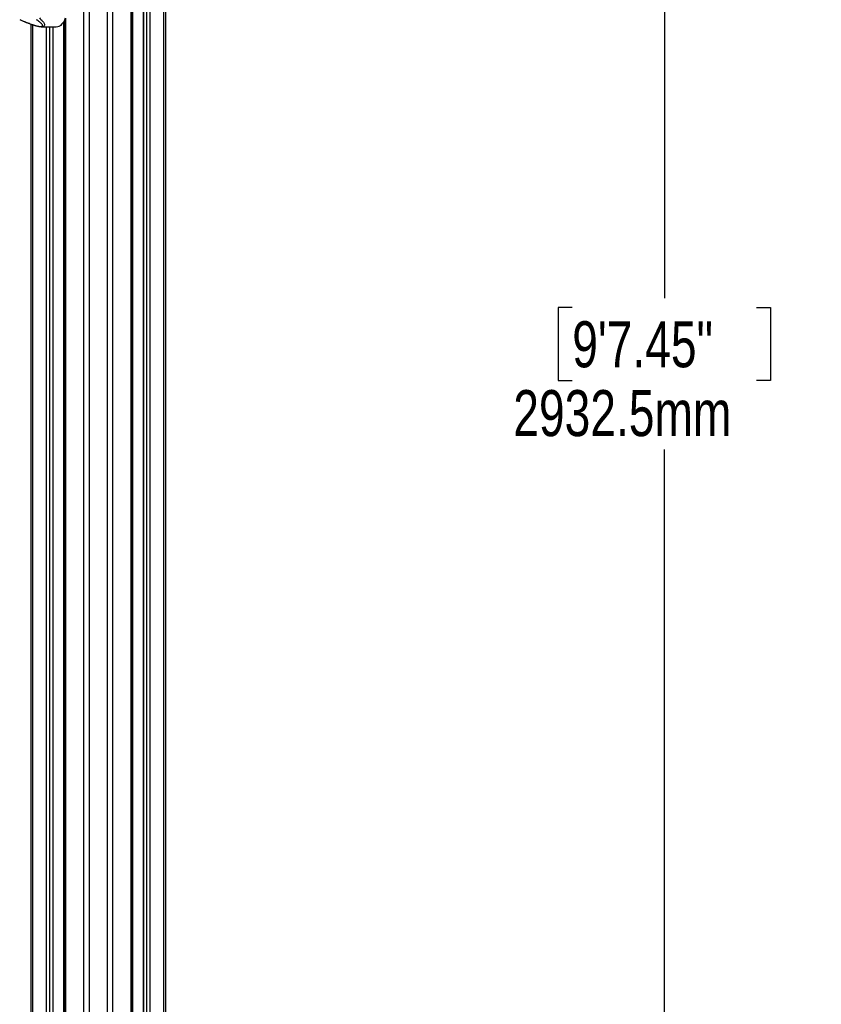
# Model space of a CAD drawing. Header units: millimetres. Extents: x 20 to 19939, y 40 to 15016.
# Tile 92 of 106: x 18198 to 19939, y 3269 to 5408. Entities that reach past the tile are written whole.
import ezdxf

# ---------------------------------------------------------------- set-up
doc = ezdxf.new("R2010")
doc.units = ezdxf.units.MM
doc.header["$LTSCALE"] = 2
doc.layers.add('COMPONENT_GEOMETRY', color=7, linetype='Continuous')
doc.styles.add('SLDTEXTSTYLE0', font='TXT', dxfattribs={"width": 0.75})
doc.dimstyles.new('SLDDIMSTYLE0', dxfattribs={"dimtxt": 100, "dimasz": 6.604, "dimexe": 0, "dimexo": 0.0625, "dimgap": 25, "dimtad": 0, "dimtih": 1, "dimtoh": 1, "dimdec": 1, "dimrnd": 1e-09, "dimzin": 12, "dimdsep": 46, "dimtxsty": 'SLDTEXTSTYLE0', "dimsah": 1, "dimcen": 0.09, "dimadec": 0, "dimazin": 3, "dimtfac": 1, "dimtdec": 1, "dimtofl": 0, "dimtmove": 0, "dimatfit": 3, "dimfxl": 1, "dimfrac": 2, "dimtolj": 1, "dimtzin": 12, "dimarcsym": 0})

# ---------------------------------------------------------------- blocks, each defined once
blk = doc.blocks.new('_D_6')
at = {"layer": 'COMPONENT_GEOMETRY', "color": 7}
for p, q in [((18509.3, 7571.4), (19604.7, 7571.4)), ((19598.3, 7571.4), (19598.3, 4803.3)), ((19398.2, 4783), (19367.8, 4783)), ((19367.8, 4783), (19367.8, 4624.2)), ((19798.4, 4783), (19828.8, 4783)), ((19828.8, 4783), (19828.8, 4624.2)), ((19367.8, 4624.2), (19398.2, 4624.2)), ((19828.8, 4624.2), (19798.4, 4624.2)), ((19598.3, 1706.4), (19598.3, 4474.6)), ((18688.1, 1706.4), (19604.7, 1706.4))]:
    blk.add_line(p, q, dxfattribs=at)
for points in [[(19598.3, 7571.4), (19597.3, 7564.8), (19599.3, 7564.8)], [(19598.3, 1706.4), (19599.3, 1713), (19597.3, 1713)]]:
    blk.add_solid(points, dxfattribs=at)
at = {"layer": 'COMPONENT_GEOMETRY', "color": 7, "char_height": 100, "attachment_point": 1, "style": 'SLDTEXTSTYLE0'}
for s, insert in [('9\'7.45"', (19398.2, 4753.1)), ('2932.5mm', (19270.1, 4603.5))]:
    blk.add_mtext(s, dxfattribs=dict(at, insert=insert))

msp = doc.modelspace()

# ---------------------------------------------------------------- linework, layer by layer
at = {"color": 8, "linetype": 'Continuous', "lineweight": 25}
for p, q in [((18337.5, 1803.44), (18337.5, 7551.44)), ((18348.58, 7551.44), (18348.58, 1803.44)), ((18388.53, 1803.44), (18388.53, 7551.44)), ((18399.6, 7551.44), (18399.6, 1803.44)), ((18439.7, 1803.44), (18439.7, 7551.44)), ((18466.66, 7551.44), (18466.66, 1803.44)), ((18474.44, 1803.44), (18474.44, 7551.44)), ((18480.62, 7551.44), (18480.62, 1803.44)), ((18511.1, 1803.44), (18511.1, 7551.44)), ((18442.98, 6163.91), (18442.98, 1803.44)), ((18226, 5397.32), (18226, 1804.22)), ((18256.49, 1804.34), (18256.49, 5392.97)), ((18262.66, 5392.97), (18262.66, 2373.32)), ((18270.44, 2380.19), (18270.44, 5392.97)), ((18292.42, 5402.36), (18296.02, 5402.23)), ((18296.02, 5403.51), (18293.34, 5403.61)), ((18294.12, 2392.42), (18294.12, 5402.3)), ((18297.4, 5411.18), (18297.4, 1803.44))]:
    msp.add_line(p, q, dxfattribs=at)
at = {"color": 7, "linetype": 'Continuous', "lineweight": 25}
for p, q in [((18441.09, 1803.44), (18441.09, 7551.44)), ((18466.23, 7551.44), (18466.23, 1803.44)), ((18514.45, 7551.44), (18514.45, 1803.44)), ((18222.66, 1803.44), (18222.66, 5398.46)), ((18245.82, 5392.97), (18277.39, 5392.97)), ((18270.87, 2380.41), (18270.87, 5392.97)), ((18287.29, 5397.23), (18289.41, 5397.23)), ((18289.41, 5397.23), (18289.41, 5399.03)), ((18292.42, 5402.36), (18296.02, 5402.22)), ((18296.02, 5408.11), (18296.02, 1803.44))]:
    msp.add_line(p, q, dxfattribs=at)
for centre, radius, start, end in [((18266.67, 5422.86), 32.89, 308.81908, 340.57429), ((18277.1, 5412.84), 19.88, 270.8294, 308.25479)]:
    msp.add_arc(centre, radius, start, end, dxfattribs=at)
at = {"color": 8, "linetype": 'Continuous', "lineweight": 25}
msp.add_open_spline([(18240.98, 5411.92), (18243.14, 5409.83), (18246.4, 5406.67), (18249.53, 5402.59), (18251.09, 5399.93), (18251.83, 5397.71), (18251.92, 5395.73), (18250.95, 5394.09), (18248.76, 5393.1), (18246.7, 5393.03), (18245.81, 5393)], degree=3, knots=[0, 0, 0, 0, 0.2614494, 0.3946489, 0.5290535, 0.6207253, 0.7135782, 0.839793, 0.9306236, 1, 1, 1, 1], dxfattribs=at)
at = {"color": 7, "linetype": 'Continuous', "lineweight": 25}
for points, knots in [([(18197.9, 5408.39), (18199.9, 5407.51), (18204.03, 5405.7), (18210.23, 5403.14), (18216.22, 5400.78), (18221.64, 5398.79), (18226.53, 5397.12), (18230.85, 5395.76), (18234.66, 5394.7), (18238.12, 5393.88), (18241.31, 5393.31), (18243.87, 5392.98), (18245.3, 5393.01), (18245.81, 5393.02)], [0, 0, 0, 0, 0.1404088, 0.2892936, 0.413942, 0.5268379, 0.6254753, 0.7075515, 0.779599, 0.844238, 0.9050638, 0.9657103, 1, 1, 1, 1]), ([(18198.89, 5408.2), (18202.16, 5406.79), (18208.3, 5404.12), (18216.5, 5400.89), (18223.05, 5398.51), (18227.73, 5396.94), (18232.12, 5395.62), (18236.33, 5394.51), (18240.37, 5393.69), (18243.74, 5393.38), (18246.11, 5393.56), (18247.67, 5394.34), (18247.89, 5395.63), (18247.24, 5397.15), (18245.99, 5398.87), (18243.98, 5400.92), (18240.27, 5404.1), (18236.73, 5406.56), (18234.36, 5408.2)], [0, 0, 0, 0, 0.1200415, 0.2258655, 0.2796515, 0.3339117, 0.3735608, 0.4139748, 0.461049, 0.4957866, 0.5305265, 0.5716914, 0.6317593, 0.6775173, 0.7239145, 0.7919071, 0.860464, 1, 1, 1, 1])]:
    msp.add_open_spline(points, degree=3, knots=knots, dxfattribs=at)

# ---------------------------------------------------------------- dimensions: what is measured, and where the dimension line sits
at = {"layer": 'COMPONENT_GEOMETRY', "color": 7}
dim = msp.add_linear_dim(base=(19598.31, 1706.44), p1=(18506.78, 7571.44), p2=(18685.55, 1706.44), angle=90, dimstyle='SLDDIMSTYLE0', dxfattribs=at)
dim.commit()
dim.dimension.update_dxf_attribs({"geometry": '_D_6', "text_midpoint": (19598.31, 4638.94), "dimtype": 160})

doc.saveas('drawing.dxf')
